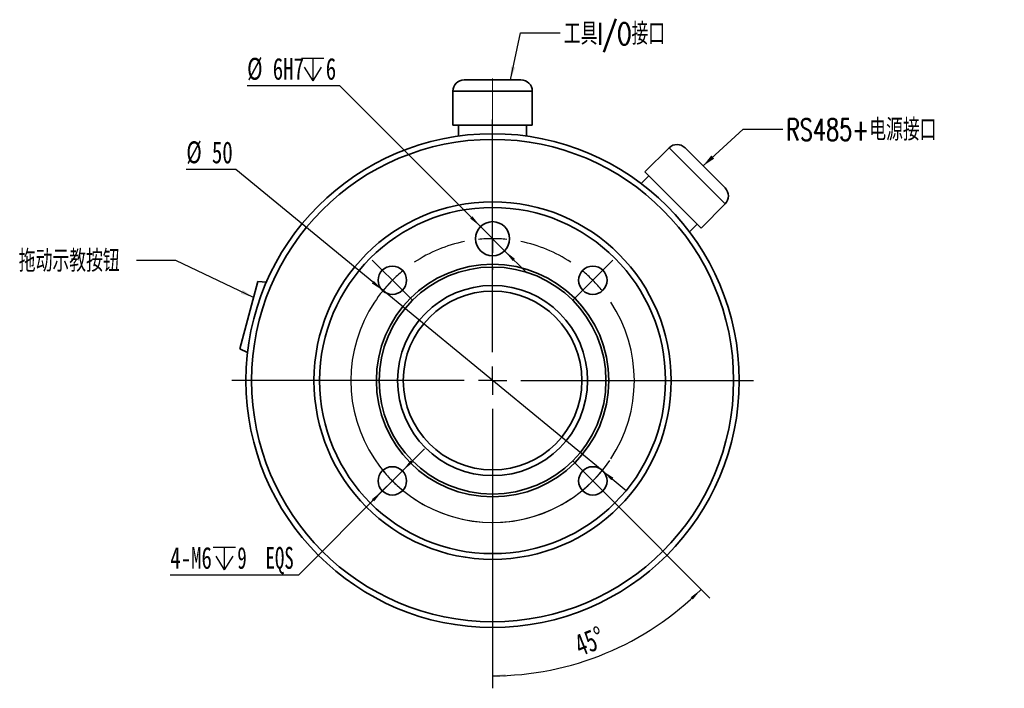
# Model space of a CAD drawing. Header units: millimetres. Extents: x 42 to 354, y 87 to 206.
# Tile 1 of 3: x 42 to 200, y 99 to 206. Entities that reach past the tile are written whole.
import ezdxf

# ---------------------------------------------------------------- set-up
doc = ezdxf.new("R2010")
doc.units = ezdxf.units.MM
doc.linetypes.add('CENTERX2', pattern=[20.32, 12.7, -2.54, 2.54, -2.54])
doc.layers.add('10', color=7, linetype='Continuous')
doc.styles.add('SLDTEXTSTYLE0', font='TXT', dxfattribs={"width": 0.7})
doc.styles.add('SLDTEXTSTYLE1', font='TXT', dxfattribs={"width": 0.633333})
doc.styles.add('SLDTEXTSTYLE2', font='TXT', dxfattribs={"width": 0.7, "bigfont": 'bigfont'})
doc.dimstyles.new('SLDDIMSTYLE0', dxfattribs={"dimtxt": 3.5, "dimasz": 2.1, "dimexe": 0, "dimexo": 0.0625, "dimgap": 0.875, "dimtad": 0, "dimtih": 1, "dimtoh": 1, "dimdec": 3, "dimlfac": 1.1, "dimrnd": 1e-09, "dimzin": 12, "dimdsep": 46, "dimtxsty": 'SLDTEXTSTYLE0', "dimsah": 1, "dimcen": 0, "dimadec": 0, "dimazin": 3, "dimtfac": 1, "dimtdec": 3, "dimtmove": 0, "dimatfit": 3, "dimfxl": 0, "dimfrac": 2, "dimtolj": 1, "dimtzin": 12, "dimarcsym": 0})
doc.dimstyles.new('SLDDIMSTYLE1', dxfattribs={"dimtxt": 3.5, "dimasz": 2.1, "dimexe": 0, "dimexo": 0.0625, "dimgap": 0.875, "dimtad": 0, "dimtih": 1, "dimtoh": 1, "dimdec": 3, "dimlfac": 1.1, "dimrnd": 1e-09, "dimzin": 12, "dimdsep": 46, "dimtxsty": 'SLDTEXTSTYLE0', "dimsah": 1, "dimcen": 0, "dimadec": 0, "dimazin": 3, "dimtfac": 1, "dimtdec": 3, "dimtmove": 0, "dimatfit": 3, "dimfxl": 0, "dimfrac": 2, "dimtolj": 1, "dimtzin": 12, "dimarcsym": 0})
doc.dimstyles.new('SLDDIMSTYLE2', dxfattribs={"dimtxt": 3.5, "dimasz": 2.1, "dimexe": 0, "dimexo": 0.0625, "dimgap": 0.875, "dimtad": 2, "dimdec": 4, "dimlfac": 1.1, "dimzin": 12, "dimdsep": 46, "dimtxsty": 'SLDTEXTSTYLE0', "dimsah": 1, "dimcen": 0.09, "dimazin": 3, "dimtfac": 1, "dimtdec": 3, "dimtofl": 0, "dimtmove": 0, "dimatfit": 3, "dimfxl": 0, "dimfrac": 2, "dimtolj": 1, "dimtzin": 12, "dimarcsym": 0})
doc.dimstyles.new('SLDDIMSTYLE3', dxfattribs={"dimtxt": 3.5, "dimasz": 2.1, "dimexe": 0, "dimexo": 0.0625, "dimgap": 0.875, "dimtad": 0, "dimtih": 1, "dimtoh": 1, "dimdec": 3, "dimlfac": 1.1, "dimrnd": 1e-09, "dimzin": 12, "dimdsep": 46, "dimtxsty": 'SLDTEXTSTYLE0', "dimsah": 1, "dimcen": 0, "dimadec": 0, "dimazin": 3, "dimtfac": 1, "dimtdec": 3, "dimtmove": 0, "dimatfit": 3, "dimfxl": 0, "dimfrac": 2, "dimtolj": 1, "dimtzin": 12, "dimarcsym": 0})
doc.dimstyles.new('SLDDIMSTYLE4', dxfattribs={"dimtxt": 0.18, "dimasz": 2.1, "dimexe": 0, "dimexo": 0.0625, "dimgap": 0, "dimtad": 0, "dimtih": 1, "dimtoh": 1, "dimdec": 0, "dimrnd": 1e-09, "dimzin": 0, "dimdsep": 46, "dimtxsty": 'Standard', "dimsah": 1, "dimcen": 0.09, "dimadec": 0, "dimazin": 0, "dimtfac": 2.1, "dimtdec": 0, "dimtofl": 0, "dimtmove": 0, "dimatfit": 3, "dimfxl": 0, "dimfrac": 2, "dimtolj": 1, "dimtzin": 0, "dimarcsym": 0})

# ---------------------------------------------------------------- blocks, each defined once
blk = doc.blocks.new('_D')
at = {"layer": '10'}
for p, q in [((77.03, 181.6), (69.1, 181.6)), ((100.64, 162.23), (77.03, 181.6)), ((135.77, 133.39), (100.64, 162.23)), ((135.77, 133.39), (139.64, 130.22))]:
    blk.add_line(p, q, dxfattribs=at)
for start, end in [(135.5963, 146.4592), (213.5408, 325.6544)]:
    blk.add_arc((118.21, 147.81), 22.73, start, end, dxfattribs=at)
for points in [[(100.64, 162.23), (99.17, 163.76), (98.85, 163.37)], [(135.77, 133.39), (137.24, 131.87), (137.56, 132.26)]]:
    blk.add_solid(points, dxfattribs=at)
at = {"layer": '10', "char_height": 3.5, "attachment_point": 1, "style": 'SLDTEXTSTYLE0'}
for s, insert in [('%%c', (69.1, 186.13)), ('50', (73.21, 186.11))]:
    blk.add_mtext(s, dxfattribs=dict(at, insert=insert))
blk = doc.blocks.new('SW_SYMBOL_HOLE_DEPTH')
at = {"layer": '10', "color": 0}
for p, q in [((0, 875), (800, 875)), ((400, 875), (400, 75)), ((100, 555), (400, 75)), ((700, 555), (400, 75))]:
    blk.add_line(p, q, dxfattribs=at)
blk = doc.blocks.new('_D_1')
at = {"layer": '10'}
for p, q in [((93.74, 195), (78.85, 195)), ((116.28, 172.47), (93.74, 195)), ((120.13, 168.61), (116.28, 172.47)), ((120.13, 168.61), (123.67, 165.08))]:
    blk.add_line(p, q, dxfattribs=at)
for points in [[(116.28, 172.47), (114.97, 174.13), (114.61, 173.78)], [(120.13, 168.61), (121.44, 166.95), (121.8, 167.3)]]:
    blk.add_solid(points, dxfattribs=at)
at = {"layer": '10', "xscale": 0.004511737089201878, "yscale": 0.004511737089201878, "zscale": 0.004511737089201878}
blk.add_blockref('SW_SYMBOL_HOLE_DEPTH', (87.56, 195.51), dxfattribs=at)
at = {"layer": '10', "char_height": 3.5, "attachment_point": 1, "style": 'SLDTEXTSTYLE0'}
for s, insert in [('%%c', (78.85, 199.51)), ('6H7', (82.96, 199.5)), ('6', (91.46, 199.5))]:
    blk.add_mtext(s, dxfattribs=dict(at, insert=insert))
blk = doc.blocks.new('_D_2')
at = {"layer": '10'}
for p, q in [((137.49, 128.53), (153.06, 112.96)), ((118.21, 105.99), (118.21, 98.52))]:
    blk.add_line(p, q, dxfattribs=at)
blk.add_arc((118.21, 147.81), 47.29, 270, 315, dxfattribs=at)
for points in [[(151.65, 114.37), (149.96, 113.1), (150.3, 112.74)], [(118.21, 100.52), (120.31, 100.32), (120.3, 100.82)]]:
    blk.add_solid(points, dxfattribs=at)
at = {"layer": '10', "insert": (130.98, 106.87), "char_height": 3.5, "attachment_point": 1, "rotation": 21.4238, "style": 'SLDTEXTSTYLE0'}
blk.add_mtext('45°', dxfattribs=at)
blk = doc.blocks.new('_D_3')
at = {"layer": '10'}
for p, q in [((103.74, 133.35), (107.27, 136.89)), ((103.74, 133.35), (100.53, 130.13)), ((100.53, 130.13), (87.07, 116.65)), ((87.07, 116.65), (66.53, 116.65))]:
    blk.add_line(p, q, dxfattribs=at)
for points in [[(103.74, 133.35), (105.4, 134.66), (105.05, 135.01)], [(100.53, 130.13), (98.87, 128.82), (99.22, 128.47)]]:
    blk.add_solid(points, dxfattribs=at)
at = {"layer": '10', "xscale": 0.004511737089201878, "yscale": 0.004511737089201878, "zscale": 0.004511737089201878}
blk.add_blockref('SW_SYMBOL_HOLE_DEPTH', (73.39, 117.17), dxfattribs=at)
at = {"layer": '10', "char_height": 3.5, "attachment_point": 1}
for s, insert, style in [('4-M6', (66.53, 121.16), 'SLDTEXTSTYLE0'), ('9  EQS', (77.28, 121.16), 'SLDTEXTSTYLE1')]:
    blk.add_mtext(s, dxfattribs=dict(at, insert=insert, style=style))
blk = doc.blocks.new('SW_CENTERMARKSYMBOL_0')
at = {"layer": '10', "color": 0}
for p, q in [((0, 4.55), (0, 41.82)), ((0, 0), (0, 2.27)), ((-4.55, 0), (-41.82, 0)), ((0, 0), (-2.27, 0)), ((0, 0), (0, -2.27)), ((0, 0), (2.27, 0)), ((4.55, 0), (41.82, 0)), ((0, -4.55), (0, -41.82))]:
    blk.add_line(p, q, dxfattribs=at)
blk = doc.blocks.new('SW_CENTERMARKSYMBOL_1')
at = {"layer": '10', "color": 0}
for p, q in [((0, 4.55), (0, 5)), ((0, 0), (0, 2.27)), ((0, -18.18), (0, 0.54)), ((0, 0), (0, -2.27)), ((-17.68, -5.05), (-19.28, -3.44)), ((0, -4.55), (0, -5)), ((17.68, -5.05), (19.28, -3.44)), ((-16.07, -6.66), (-17.68, -5.05)), ((16.07, -6.66), (17.68, -5.05)), ((-16.07, -6.66), (-14.46, -8.26)), ((16.07, -6.66), (14.46, -8.26)), ((-14.46, -8.26), (-12.86, -9.87)), ((14.46, -8.26), (12.86, -9.87)), ((0, -22.73), (0, -20.45)), ((-4.55, -22.73), (-23.27, -22.73)), ((0, -22.73), (-2.27, -22.73)), ((0, -22.73), (0, -25)), ((0, -22.73), (2.27, -22.73)), ((4.55, -22.73), (23.27, -22.73)), ((0, -27.27), (0, -46)), ((-14.46, -37.19), (-12.86, -35.58)), ((14.46, -37.19), (12.86, -35.58)), ((-16.07, -38.8), (-14.46, -37.19)), ((16.07, -38.8), (14.46, -37.19)), ((-16.07, -38.8), (-17.68, -40.4)), ((16.07, -38.8), (17.68, -40.4)), ((-17.68, -40.4), (-19.28, -42.01)), ((17.68, -40.4), (19.28, -42.01))]:
    blk.add_line(p, q, dxfattribs=at)
for start, end in [(90, 95.7296), (84.2704, 90), (101.4592, 123.5408), (56.4592, 78.5408), (129.2704, 135), (45, 50.7296), (135, 140.7296), (39.2704, 45), (146.4592, 213.5408), (326.4592, 33.5408), (219.2704, 225), (315, 320.7296), (225, 230.7296), (309.2704, 315), (236.4592, 303.5408)]:
    blk.add_arc((0, -22.73), 22.73, start, end, dxfattribs=at)

msp = doc.modelspace()

# ---------------------------------------------------------------- linework, layer by layer
at = {"color": 7, "linetype": 'Continuous', "lineweight": 35}
for p, q in [((113.659899, 195.994116), (118.205354, 195.994116)), ((118.205354, 195.994116), (122.750808, 195.994116)), ((111.841717, 194.175934), (111.841717, 188.721388)), ((118.205354, 194.175934), (111.841717, 194.175934)), ((124.56899, 194.175934), (118.205354, 194.175934)), ((124.56899, 188.721388), (124.56899, 194.175934)), ((111.841717, 188.721388), (118.205354, 188.721388)), ((112.750808, 188.721388), (112.750808, 186.97977)), ((118.205354, 188.721388), (124.56899, 188.721388)), ((123.659899, 186.97977), (123.659899, 188.721388)), ((146.489625, 185.096109), (142.632679, 181.239163)), ((155.489166, 176.096569), (146.489625, 185.096109)), ((149.060922, 185.096109), (155.489166, 178.667866)), ((143.275503, 180.596339), (142.043993, 179.364829)), ((142.632679, 181.239163), (151.63222, 172.239623)), ((151.63222, 172.239623), (155.489166, 176.096569)), ((149.757885, 171.650937), (150.989395, 172.882447)), ((77.682854, 152.884631), (80.575673, 163.680777)), ((81.931601, 163.562149), (80.575673, 163.680777)), ((77.682854, 152.884631), (78.916437, 152.309402))]:
    msp.add_line(p, q, dxfattribs=at)
for centre, radius in [((118.205354, 147.812297), 39.545455), ((118.205354, 147.812297), 38.636364), ((118.205354, 147.812297), 28.636364), ((118.205354, 147.812297), 27.727273), ((118.205354, 170.53957), 2.727273), ((118.205354, 147.812297), 18.636364), ((102.134745, 163.882906), 2.272727), ((118.205354, 147.812297), 18.181818), ((134.275962, 163.882906), 2.272727), ((118.205354, 147.812297), 15.227273), ((118.205354, 147.812297), 14.318182), ((102.134745, 131.741689), 2.272727), ((134.275962, 131.741689), 2.272727)]:
    msp.add_circle(centre, radius, dxfattribs=at)
for centre, start, end in [((113.659899, 194.175934), 90, 180), ((122.750808, 194.175934), 0, 90), ((147.775274, 183.810461), 45, 135), ((154.203517, 177.382217), 315, 45)]:
    msp.add_arc(centre, 1.818182, start, end, dxfattribs=at)
at = {"layer": '10', "linetype": 'CENTERX2', "lineweight": 18, "ltscale": 1.818182}
for p, q in [((118.205354, 196.175934), (118.205354, 186.721388)), ((118.205354, 190.721388), (118.205354, 184.956153))]:
    msp.add_line(p, q, dxfattribs=at)

# ---------------------------------------------------------------- block references
at = {"layer": '10'}
for name, p in [('SW_CENTERMARKSYMBOL_0', (118.205354, 147.812297)), ('SW_CENTERMARKSYMBOL_1', (118.205354, 170.53957))]:
    msp.add_blockref(name, p, dxfattribs=at)

# ---------------------------------------------------------------- texts
at = {"layer": '10', "char_height": 3.5, "attachment_point": 1, "style": 'SLDTEXTSTYLE2'}
for s, insert in [('工具I/O接口', (129.625265, 205.106162)), ('RS485+电源接口', (165.259484, 189.750627)), ('拖动示教按钮', (42.250743, 168.729792))]:
    msp.add_mtext(s, dxfattribs=dict(at, insert=insert))

# ---------------------------------------------------------------- dimensions: what is measured, and where the dimension line sits
at = {"layer": '10'}
dim = msp.add_diameter_dim_2p(p1=(116.276727, 172.467889), p2=(120.133981, 168.611251), text='%%c6H7{\\fGDT;x}6', dimstyle='SLDDIMSTYLE1', dxfattribs=at)
dim.commit()
dim.dimension.update_dxf_attribs({"geometry": '_D_1', "text_midpoint": (85.918467, 197.16114), "dimtype": 163})
dim = msp.add_angular_dim_2l(base=(136.303582, 104.119309), line1=((137.490084, 128.527567), (131.061841, 134.95581)), line2=((118.205354, 189.630479), (118.205354, 105.994116)), dimstyle='SLDDIMSTYLE2', dxfattribs=at)
dim.commit()
dim.dimension.update_dxf_attribs({"geometry": '_D_2', "text_midpoint": (135.479766, 103.787103), "dimtype": 162})
dim = msp.add_diameter_dim_2p(p1=(100.636851, 162.230225), p2=(135.773857, 133.39437), dimstyle='SLDDIMSTYLE0', dxfattribs=at)
dim.commit()
dim.dimension.update_dxf_attribs({"geometry": '_D', "text_midpoint": (72.689447, 183.774173), "dimtype": 163})
dim = msp.add_diameter_dim_2p(p1=(100.528959, 130.133354), p2=(103.740531, 133.350024), text='4-M6{\\fGDT;x}9  EQS', dimstyle='SLDDIMSTYLE3', override={"dimpost": '<>'}, dxfattribs=at)
dim.commit()
dim.dimension.update_dxf_attribs({"geometry": '_D_3', "text_midpoint": (76.423939, 118.818736), "dimtype": 163})

# ---------------------------------------------------------------- leaders
for points in [[(121.068364, 195.994116), (122.668072, 203.513758), (129.018072, 203.513758)], [(151.951412, 182.20562), (158.374535, 188.070165), (164.724535, 188.070165)], [(79.89254, 161.131291), (67.443578, 167.040593), (61.093578, 167.040593)]]:
    msp.add_leader(points, dimstyle='SLDDIMSTYLE4', dxfattribs=at)

doc.saveas('drawing.dxf')
